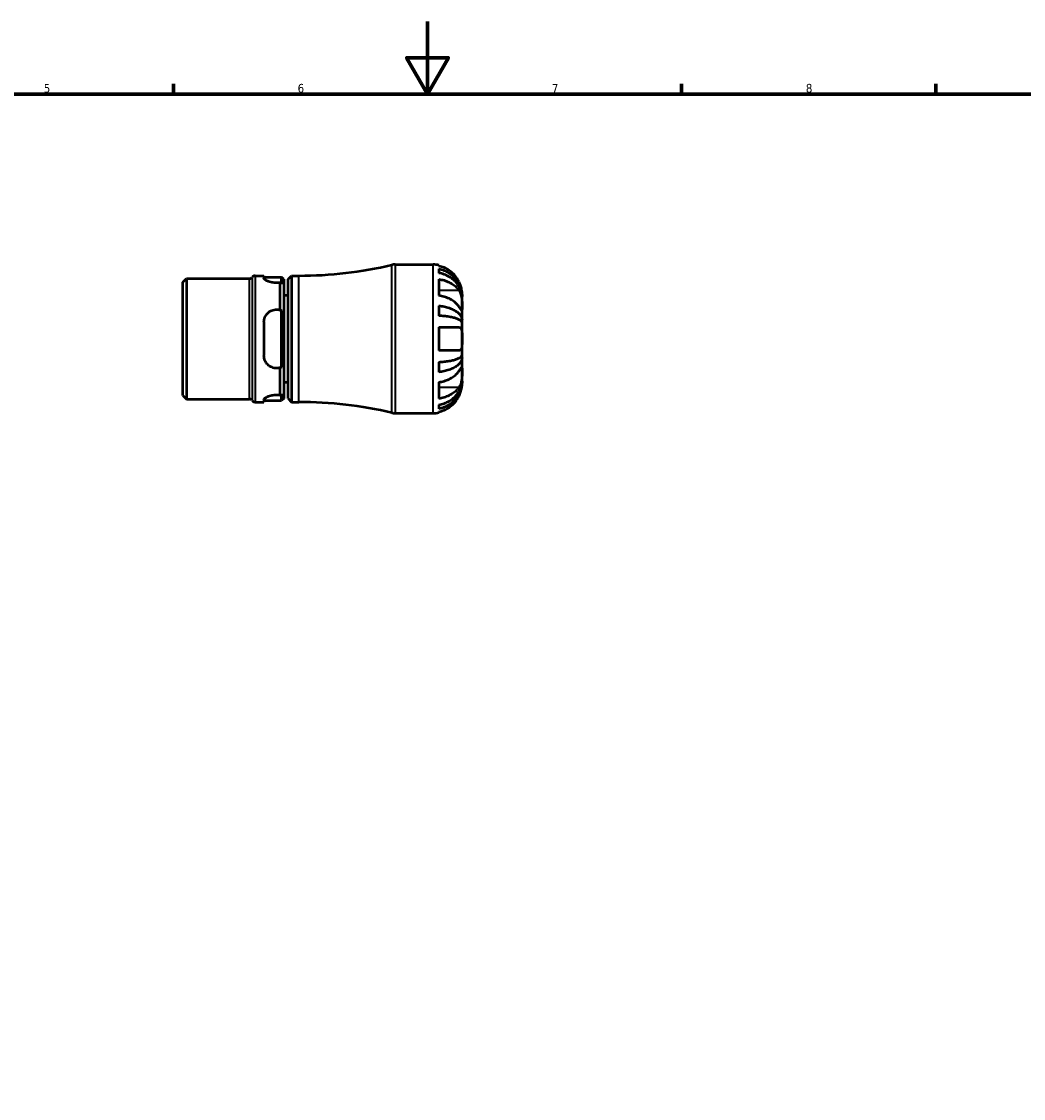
# Model space of a CAD drawing. Header units: millimetres. Extents: x -39 to 905, y -21 to 594.
# Tile 4 of 6: x 309 to 585, y 297 to 594. Entities that reach past the tile are written whole.
import ezdxf

# ---------------------------------------------------------------- set-up
doc = ezdxf.new("R2010")
doc.units = ezdxf.units.MM
for name, color, linetype, lineweight in [('Border (ANSI)', 7, 'Continuous', 70), ('Visible (ANSI)', 7, 'Continuous', 50), ('Visible Narrow (ANSI)', 7, 'Continuous', 35)]:
    doc.layers.add(name, color=color, linetype=linetype, lineweight=lineweight)
doc.styles.add('Note Text (ANSI)', font='tahoma.ttf')

# ---------------------------------------------------------------- blocks, each defined once
blk = doc.blocks.new('Borders Default Border')
at = {"layer": 'Border (ANSI)'}
for p, q in [((350.42, 574), (350.42, 576.8)), ((490.58, 574), (490.58, 576.8)), ((560.67, 574), (560.67, 576.8))]:
    blk.add_line(p, q, dxfattribs=at)
at = {"layer": 'Border (ANSI)', "flags": 128}
for points in [[(420.5, 594), (420.5, 574), (414.73, 584), (426.27, 584), (420.5, 574)], [(20, 20), (20, 574), (821, 574), (821, 20), (20, 20)]]:
    blk.add_lwpolyline(points, dxfattribs=at)
at = {"layer": 'Border (ANSI)', "color": 5, "true_color": 0x0000ff, "char_height": 2.4, "attachment_point": 7, "style": 'Note Text (ANSI)'}
for s, insert in [('5', (314.67, 574.35)), ('6', (384.69, 574.35)), ('7', (454.8, 574.4)), ('8', (524.84, 574.35))]:
    blk.add_mtext(s, dxfattribs=dict(at, insert=insert))

msp = doc.modelspace()

# ---------------------------------------------------------------- linework, layer by layer
at = {"layer": 'Visible (ANSI)'}
for p, q in [((411.61, 526.982), (422.032, 526.982)), ((423.632, 526.821), (423.632, 526.567)), ((423.632, 525.794), (423.632, 524.65)), ((353.032, 522.109), (354.029, 523.107)), ((354.029, 523.107), (371.425, 523.107)), ((354.029, 523.107), (354.029, 489.858)), ((372.948, 523.907), (375.398, 523.907)), ((375.398, 523.907), (375.398, 523.289)), ((375.398, 523.507), (380.277, 523.507)), ((380.277, 521.607), (380.277, 523.507)), ((380.877, 522.907), (380.277, 523.507)), ((380.877, 522.907), (380.877, 490.057)), ((382.032, 522.907), (383.032, 523.907)), ((382.032, 490.057), (382.032, 522.907)), ((383.032, 523.907), (383.032, 489.057)), ((383.032, 523.907), (385.032, 523.907)), ((423.632, 522.947), (423.632, 518.422)), ((353.032, 490.855), (353.032, 522.109)), ((379.877, 514.443), (379.877, 521.983)), ((382.032, 518.482), (380.877, 518.482)), ((430.032, 518.178), (430.024, 518.178)), ((430.032, 518.178), (430.032, 518.982)), ((430.032, 517.872), (430.032, 518.178)), ((430.032, 515.321), (430.032, 517.872)), ((380.277, 498.665), (380.277, 514.299)), ((423.632, 515.625), (423.632, 512.863)), ((430.032, 511.633), (430.032, 515.321)), ((375.398, 511.082), (375.398, 501.882)), ((430.032, 511.633), (429.473, 511.633)), ((430.032, 510.894), (430.032, 511.633)), ((430.032, 506.482), (430.032, 510.894)), ((423.632, 509.682), (423.632, 503.282)), ((423.632, 509.682), (429.214, 509.682)), ((430.032, 502.071), (430.032, 506.482)), ((429.214, 503.282), (423.632, 503.282)), ((430.032, 501.332), (430.032, 502.071)), ((423.632, 500.101), (423.632, 497.339)), ((430.032, 501.332), (429.473, 501.332)), ((430.032, 497.643), (430.032, 501.332)), ((379.877, 490.982), (379.877, 498.522)), ((430.032, 495.093), (430.032, 497.643)), ((382.032, 494.482), (380.877, 494.482)), ((423.632, 494.543), (423.632, 490.017)), ((430.032, 494.787), (430.024, 494.787)), ((430.032, 494.787), (430.032, 495.093)), ((430.032, 493.982), (430.032, 494.787)), ((353.032, 490.855), (354.029, 489.858)), ((380.277, 489.457), (380.277, 491.358)), ((380.877, 490.057), (380.277, 489.457)), ((382.032, 490.057), (383.032, 489.057)), ((354.029, 489.858), (371.425, 489.858)), ((372.948, 489.057), (375.398, 489.057)), ((375.398, 489.675), (375.398, 489.057)), ((375.398, 489.457), (380.277, 489.457)), ((383.032, 489.057), (385.032, 489.057)), ((423.632, 488.315), (423.632, 487.171)), ((411.61, 485.982), (422.032, 485.982)), ((423.632, 486.397), (423.632, 486.144))]:
    msp.add_line(p, q, dxfattribs=at)
for centre, radius, start, end in [((385.032, 636.211), 112.303, 270, 283.19891), ((411.61, 522.882), 4.1, 90, 103.19891), ((422.032, 518.982), 8, 78.46304, 90), ((371.425, 524.032), 0.925, 270, 325.43803), ((372.948, 522.982), 0.925, 90, 145.43803), ((371.425, 488.933), 0.925, 34.56197, 90), ((372.948, 489.982), 0.925, 214.56197, 270), ((385.032, 376.754), 112.303, 76.80109, 90), ((411.61, 490.082), 4.1, 256.80109, 270), ((422.032, 493.982), 8, 270, 281.53696)]:
    msp.add_arc(centre, radius, start, end, dxfattribs=at)
for points, knots in [([(429.214, 522.182), (429.058, 522.507), (428.874, 522.834), (428.367, 523.6), (428.018, 524.023), (427.318, 524.729), (426.903, 525.077), (426.01, 525.679), (425.531, 525.932), (424.636, 526.305), (424.14, 526.462), (423.632, 526.567)], [4.03217579, 4.03217579, 4.03217579, 4.03217579, 4.13513094, 4.13513094, 4.28512034, 4.28512034, 4.43331426, 4.43331426, 4.58150818, 4.58150818, 4.72425651, 4.72425651, 4.72425651, 4.72425651]), ([(423.632, 525.794), (424.145, 525.692), (424.646, 525.539), (425.546, 525.178), (426.025, 524.934), (426.92, 524.355), (427.336, 524.019), (428.034, 523.341), (428.381, 522.938), (428.98, 522.069), (429.231, 521.603), (429.61, 520.716), (429.772, 520.213), (429.983, 519.184), (430.032, 518.659), (430.032, 518.178)], [0.1517731, 0.1517731, 0.1517731, 0.1517731, 0.2959053, 0.2959053, 0.44402, 0.44402, 0.5921347, 0.5921347, 0.7405595, 0.7405595, 0.8889844, 0.8889844, 1.0379976, 1.0379976, 1.1870108, 1.1870108, 1.1870108, 1.1870108]), ([(379.877, 521.983), (379.555, 521.935), (379.22, 521.91), (378.898, 521.91), (378.456, 521.91), (377.99, 521.958), (377.141, 522.134), (376.758, 522.261), (376.135, 522.532), (375.859, 522.696), (375.491, 523.014), (375.398, 523.165), (375.398, 523.289)], [-0.09647573, -0.09647573, -0.09647573, -0.09647573, 0, 0, 0, 0.1325158, 0.1325158, 0.2650316, 0.2650316, 0.40568543, 0.40568543, 0.54633926, 0.54633926, 0.54633926, 0.54633926]), ([(430.032, 517.872), (430.032, 518.3), (429.983, 518.767), (429.772, 519.683), (429.61, 520.131), (429.231, 520.92), (428.98, 521.335), (428.381, 522.108), (428.034, 522.467), (427.336, 523.07), (426.92, 523.369), (426.025, 523.885), (425.546, 524.102), (424.646, 524.423), (424.145, 524.559), (423.632, 524.65)], [3.5727317, 3.5727317, 3.5727317, 3.5727317, 3.721745, 3.721745, 3.8707582, 3.8707582, 4.019183, 4.019183, 4.1676079, 4.1676079, 4.3157226, 4.3157226, 4.4638373, 4.4638373, 4.6079695, 4.6079695, 4.6079695, 4.6079695]), ([(423.632, 522.947), (424.14, 522.873), (424.636, 522.762), (425.531, 522.498), (426.01, 522.319), (426.903, 521.894), (427.318, 521.647), (428.018, 521.148), (428.367, 520.849), (428.874, 520.307), (429.058, 520.076), (429.214, 519.847)], [0.1517835, 0.1517835, 0.1517835, 0.1517835, 0.29453183, 0.29453183, 0.44272575, 0.44272575, 0.59091966, 0.59091966, 0.74090906, 0.74090906, 0.84386421, 0.84386421, 0.84386421, 0.84386421]), ([(430.032, 518.982), (430.032, 518.982), (430.033, 519.059), (430.021, 519.335), (430.009, 519.513), (429.951, 519.944), (429.907, 520.189), (429.796, 520.646), (429.74, 520.842), (429.61, 521.24), (429.536, 521.44), (429.381, 521.822), (429.3, 522.004), (429.214, 522.182)], [-2.21111993, -2.21111993, -2.21111993, -2.21111993, -2.0898399, -2.0898399, -1.98614814, -1.98614814, -1.88775858, -1.88775858, -1.81973063, -1.81973063, -1.75376732, -1.75376732, -1.69399568, -1.69399568, -1.69399568, -1.69399568]), ([(429.214, 519.847), (429.282, 519.747), (429.346, 519.64), (429.493, 519.362), (429.57, 519.185), (429.705, 518.81), (429.763, 518.613), (429.877, 518.129), (429.924, 517.838), (430.001, 517.14), (430.018, 516.74), (430.033, 515.975), (430.032, 515.62), (430.032, 515.321)], [-0.51605321, -0.51605321, -0.51605321, -0.51605321, -0.46927389, -0.46927389, -0.40272959, -0.40272959, -0.33754407, -0.33754407, -0.24860938, -0.24860938, -0.12674173, -0.12674173, 0, 0, 0, 0]), ([(429.214, 515.321), (429.058, 515.55), (428.874, 515.782), (428.367, 516.324), (428.018, 516.623), (427.318, 517.122), (426.903, 517.368), (426.01, 517.794), (425.531, 517.973), (424.636, 518.236), (424.14, 518.348), (423.632, 518.422)], [4.03217579, 4.03217579, 4.03217579, 4.03217579, 4.13513094, 4.13513094, 4.28512034, 4.28512034, 4.43331426, 4.43331426, 4.58150818, 4.58150818, 4.72425651, 4.72425651, 4.72425651, 4.72425651]), ([(375.398, 511.082), (375.398, 511.535), (375.491, 512.011), (375.859, 512.882), (376.135, 513.277), (376.758, 513.883), (377.141, 514.144), (377.99, 514.494), (378.456, 514.582), (379.22, 514.582), (379.555, 514.536), (379.877, 514.443)], [0.53228216, 0.53228216, 0.53228216, 0.53228216, 0.67293599, 0.67293599, 0.81358982, 0.81358982, 0.94610562, 0.94610562, 1.07862142, 1.07862142, 1.17509715, 1.17509715, 1.17509715, 1.17509715]), ([(423.632, 515.625), (424.145, 515.572), (424.646, 515.492), (425.546, 515.303), (426.025, 515.175), (426.92, 514.871), (427.336, 514.695), (428.034, 514.34), (428.381, 514.128), (428.98, 513.673), (429.231, 513.429), (429.61, 512.964), (429.772, 512.7), (429.983, 512.16), (430.032, 511.885), (430.032, 511.633)], [0.1517731, 0.1517731, 0.1517731, 0.1517731, 0.2959053, 0.2959053, 0.44402, 0.44402, 0.5921347, 0.5921347, 0.7405595, 0.7405595, 0.8889844, 0.8889844, 1.0379976, 1.0379976, 1.1870108, 1.1870108, 1.1870108, 1.1870108]), ([(430.032, 515.321), (430.032, 515.174), (430.032, 515.041), (430.031, 514.801), (430.029, 514.697), (430.019, 514.486), (430.005, 514.411), (429.943, 514.37), (429.898, 514.398), (429.785, 514.519), (429.729, 514.59), (429.599, 514.766), (429.525, 514.87), (429.372, 515.089), (429.296, 515.201), (429.214, 515.321)], [0, 0, 0, 0, 0.0626039, 0.0626039, 0.12946018, 0.12946018, 0.23227607, 0.23227607, 0.32766079, 0.32766079, 0.39439512, 0.39439512, 0.45981717, 0.45981717, 0.51643089, 0.51643089, 0.51643089, 0.51643089]), ([(430.032, 510.894), (430.032, 511.018), (429.983, 511.154), (429.772, 511.42), (429.61, 511.55), (429.231, 511.78), (428.98, 511.9), (428.381, 512.125), (428.034, 512.229), (427.336, 512.404), (426.92, 512.491), (426.025, 512.641), (425.546, 512.704), (424.646, 512.798), (424.145, 512.837), (423.632, 512.863)], [3.5727317, 3.5727317, 3.5727317, 3.5727317, 3.721745, 3.721745, 3.8707582, 3.8707582, 4.019183, 4.019183, 4.1676079, 4.1676079, 4.3157226, 4.3157226, 4.4638373, 4.4638373, 4.6079695, 4.6079695, 4.6079695, 4.6079695]), ([(429.214, 509.682), (429.23, 509.682), (429.246, 509.682), (429.346, 509.675), (429.425, 509.654), (429.557, 509.585), (429.612, 509.542), (429.719, 509.424), (429.769, 509.345), (429.881, 509.096), (429.93, 508.903), (430.003, 508.395), (430.019, 508.069), (430.033, 507.323), (430.032, 506.905), (430.032, 506.482)], [-0.51941856, -0.51941856, -0.51941856, -0.51941856, -0.50814121, -0.50814121, -0.44746114, -0.44746114, -0.39689748, -0.39689748, -0.33842903, -0.33842903, -0.24344262, -0.24344262, -0.12683785, -0.12683785, 0, 0, 0, 0]), ([(430.032, 506.482), (430.032, 506.25), (430.032, 506.019), (430.03, 505.545), (430.028, 505.305), (430.01, 504.708), (429.986, 504.377), (429.893, 503.92), (429.843, 503.765), (429.732, 503.56), (429.681, 503.493), (429.572, 503.39), (429.513, 503.353), (429.377, 503.297), (429.299, 503.282), (429.214, 503.282)], [0, 0, 0, 0, 0.06960453, 0.06960453, 0.14559569, 0.14559569, 0.26884906, 0.26884906, 0.35168426, 0.35168426, 0.40551291, 0.40551291, 0.45571277, 0.45571277, 0.51333093, 0.51333093, 0.51333093, 0.51333093]), ([(423.632, 500.101), (424.145, 500.127), (424.646, 500.167), (425.546, 500.26), (426.025, 500.323), (426.92, 500.473), (427.336, 500.56), (428.034, 500.735), (428.381, 500.84), (428.98, 501.065), (429.231, 501.185), (429.61, 501.414), (429.772, 501.545), (429.983, 501.811), (430.032, 501.946), (430.032, 502.071)], [0.1517731, 0.1517731, 0.1517731, 0.1517731, 0.2959053, 0.2959053, 0.44402, 0.44402, 0.5921347, 0.5921347, 0.7405595, 0.7405595, 0.8889844, 0.8889844, 1.0379976, 1.0379976, 1.1870108, 1.1870108, 1.1870108, 1.1870108]), ([(379.877, 498.522), (379.555, 498.428), (379.22, 498.382), (378.898, 498.382), (378.456, 498.382), (377.99, 498.471), (377.141, 498.821), (376.758, 499.081), (376.135, 499.688), (375.859, 500.083), (375.491, 500.954), (375.398, 501.43), (375.398, 501.882)], [-0.09647573, -0.09647573, -0.09647573, -0.09647573, 0, 0, 0, 0.1325158, 0.1325158, 0.2650316, 0.2650316, 0.40568543, 0.40568543, 0.54633926, 0.54633926, 0.54633926, 0.54633926]), ([(430.032, 501.332), (430.032, 501.08), (429.983, 500.804), (429.772, 500.265), (429.61, 500.001), (429.231, 499.536), (428.98, 499.292), (428.381, 498.836), (428.034, 498.625), (427.336, 498.27), (426.92, 498.094), (426.025, 497.79), (425.546, 497.662), (424.646, 497.473), (424.145, 497.393), (423.632, 497.339)], [3.5727317, 3.5727317, 3.5727317, 3.5727317, 3.721745, 3.721745, 3.8707582, 3.8707582, 4.019183, 4.019183, 4.1676079, 4.1676079, 4.3157226, 4.3157226, 4.4638373, 4.4638373, 4.6079695, 4.6079695, 4.6079695, 4.6079695]), ([(423.632, 494.543), (424.14, 494.617), (424.636, 494.728), (425.531, 494.992), (426.01, 495.171), (426.903, 495.596), (427.318, 495.843), (428.018, 496.342), (428.367, 496.641), (428.874, 497.183), (429.058, 497.414), (429.214, 497.643)], [0.1517835, 0.1517835, 0.1517835, 0.1517835, 0.29453183, 0.29453183, 0.44272575, 0.44272575, 0.59091966, 0.59091966, 0.74090906, 0.74090906, 0.84386421, 0.84386421, 0.84386421, 0.84386421]), ([(429.214, 497.643), (429.282, 497.743), (429.346, 497.837), (429.493, 498.049), (429.57, 498.159), (429.705, 498.344), (429.763, 498.418), (429.877, 498.547), (429.924, 498.584), (430.001, 498.575), (430.018, 498.494), (430.033, 498.179), (430.032, 497.942), (430.032, 497.643)], [-0.51605321, -0.51605321, -0.51605321, -0.51605321, -0.46927389, -0.46927389, -0.40272959, -0.40272959, -0.33754407, -0.33754407, -0.24860938, -0.24860938, -0.12674173, -0.12674173, 0, 0, 0, 0]), ([(430.032, 497.643), (430.032, 497.496), (430.032, 497.334), (430.031, 496.976), (430.029, 496.778), (430.019, 496.254), (430.005, 495.918), (429.943, 495.263), (429.898, 494.949), (429.785, 494.435), (429.729, 494.232), (429.599, 493.851), (429.525, 493.674), (429.372, 493.369), (429.296, 493.238), (429.214, 493.118)], [0, 0, 0, 0, 0.0626039, 0.0626039, 0.12946018, 0.12946018, 0.23227607, 0.23227607, 0.32766079, 0.32766079, 0.39439512, 0.39439512, 0.45981717, 0.45981717, 0.51643089, 0.51643089, 0.51643089, 0.51643089]), ([(423.632, 488.315), (424.145, 488.405), (424.646, 488.542), (425.546, 488.863), (426.025, 489.08), (426.92, 489.596), (427.336, 489.895), (428.034, 490.497), (428.381, 490.857), (428.98, 491.63), (429.231, 492.044), (429.61, 492.834), (429.772, 493.282), (429.983, 494.197), (430.032, 494.665), (430.032, 495.093)], [0.1517731, 0.1517731, 0.1517731, 0.1517731, 0.2959053, 0.2959053, 0.44402, 0.44402, 0.5921347, 0.5921347, 0.7405595, 0.7405595, 0.8889844, 0.8889844, 1.0379976, 1.0379976, 1.1870108, 1.1870108, 1.1870108, 1.1870108]), ([(430.032, 494.787), (430.032, 494.306), (429.983, 493.781), (429.772, 492.752), (429.61, 492.248), (429.231, 491.361), (428.98, 490.896), (428.381, 490.027), (428.034, 489.623), (427.336, 488.946), (426.92, 488.61), (426.025, 488.03), (425.546, 487.787), (424.646, 487.426), (424.145, 487.273), (423.632, 487.171)], [3.5727317, 3.5727317, 3.5727317, 3.5727317, 3.721745, 3.721745, 3.8707582, 3.8707582, 4.019183, 4.019183, 4.1676079, 4.1676079, 4.3157226, 4.3157226, 4.4638373, 4.4638373, 4.6079695, 4.6079695, 4.6079695, 4.6079695]), ([(429.214, 493.118), (429.058, 492.889), (428.874, 492.657), (428.367, 492.115), (428.018, 491.816), (427.318, 491.317), (426.903, 491.071), (426.01, 490.645), (425.531, 490.467), (424.636, 490.203), (424.14, 490.092), (423.632, 490.017)], [4.03217579, 4.03217579, 4.03217579, 4.03217579, 4.13513094, 4.13513094, 4.28512034, 4.28512034, 4.43331426, 4.43331426, 4.58150818, 4.58150818, 4.72425651, 4.72425651, 4.72425651, 4.72425651]), ([(429.214, 490.782), (429.28, 490.918), (429.342, 491.056), (429.488, 491.4), (429.567, 491.607), (429.705, 492.008), (429.763, 492.201), (429.877, 492.636), (429.924, 492.867), (430.001, 493.355), (430.018, 493.58), (430.033, 493.899), (430.032, 493.982), (430.032, 493.982)], [-0.5159245, -0.5159245, -0.5159245, -0.5159245, -0.47074715, -0.47074715, -0.40311077, -0.40311077, -0.33740557, -0.33740557, -0.24866964, -0.24866964, -0.12673966, -0.12673966, 0, 0, 0, 0]), ([(375.398, 489.675), (375.398, 489.799), (375.491, 489.951), (375.859, 490.268), (376.135, 490.433), (376.758, 490.704), (377.141, 490.831), (377.99, 491.007), (378.456, 491.054), (379.22, 491.054), (379.555, 491.03), (379.877, 490.982)], [0.53228216, 0.53228216, 0.53228216, 0.53228216, 0.67293599, 0.67293599, 0.81358982, 0.81358982, 0.94610562, 0.94610562, 1.07862142, 1.07862142, 1.17509715, 1.17509715, 1.17509715, 1.17509715]), ([(423.632, 486.397), (424.14, 486.502), (424.636, 486.66), (425.531, 487.033), (426.01, 487.286), (426.903, 487.887), (427.318, 488.236), (428.018, 488.942), (428.367, 489.364), (428.874, 490.131), (429.058, 490.458), (429.214, 490.782)], [0.1517835, 0.1517835, 0.1517835, 0.1517835, 0.29453183, 0.29453183, 0.44272575, 0.44272575, 0.59091966, 0.59091966, 0.74090906, 0.74090906, 0.84386421, 0.84386421, 0.84386421, 0.84386421])]:
    msp.add_open_spline(points, degree=3, knots=knots, dxfattribs=at)
for points in [[(380.277, 521.607), (380.145, 521.726), (380.011, 521.852), (379.877, 521.983)], [(379.877, 514.443), (380.011, 514.404), (380.145, 514.356), (380.277, 514.299)], [(380.277, 498.665), (380.145, 498.609), (380.011, 498.561), (379.877, 498.522)], [(379.877, 490.982), (380.011, 491.113), (380.145, 491.239), (380.277, 491.358)]]:
    msp.add_open_spline(points, degree=3, dxfattribs=at)
at = {"layer": 'Visible Narrow (ANSI)'}
for p, q in [((410.674, 486.342), (410.674, 526.623)), ((411.61, 526.73), (411.61, 486.235)), ((422.032, 486.235), (422.032, 526.73)), ((371.425, 490.062), (371.425, 522.902)), ((372.186, 523.297), (372.186, 489.667)), ((372.948, 523.693), (372.948, 489.272)), ((385.032, 489.272), (385.032, 523.693)), ((428.935, 519.847), (423.911, 519.847)), ((428.935, 493.118), (423.911, 493.118))]:
    msp.add_line(p, q, dxfattribs=at)

# ---------------------------------------------------------------- block references
msp.add_blockref('Borders Default Border', (0, 0))

doc.saveas('drawing.dxf')
